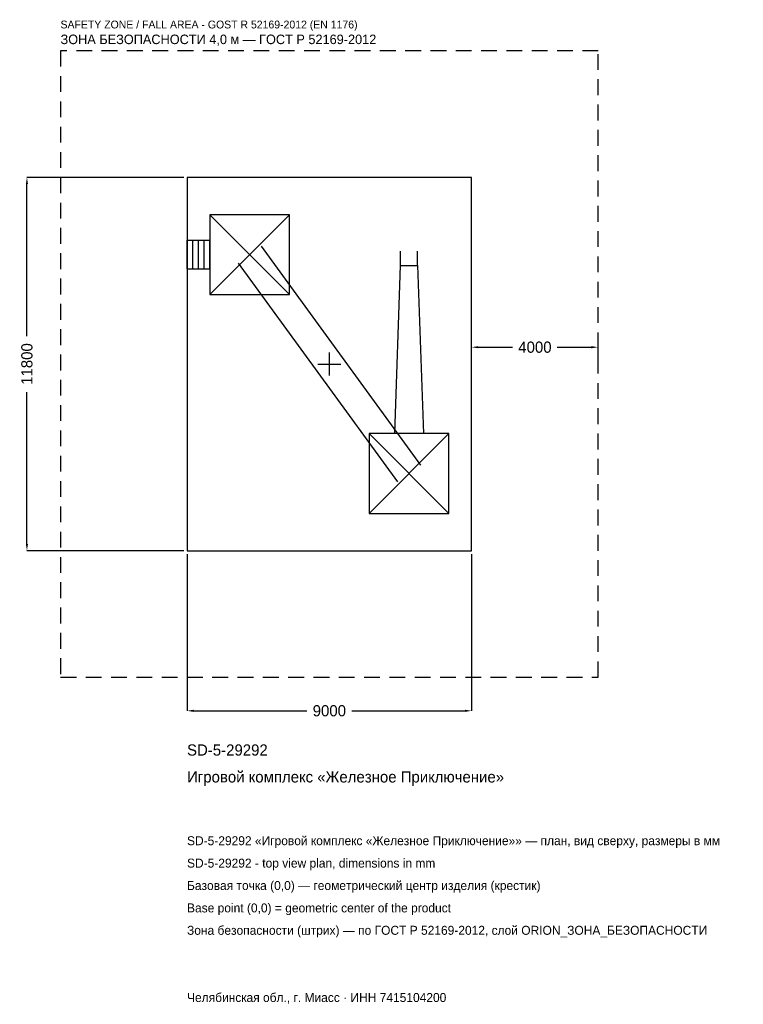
# Model space of a CAD drawing. Header units: metres. Extents: x -9791 to 13089, y -20239 to 10885.
import ezdxf

# ---------------------------------------------------------------- set-up
doc = ezdxf.new("R2010")
doc.units = ezdxf.units.M
doc.linetypes.add('DASHED', pattern=[800, 500, -300])
for name, color, linetype in [('ORION_ДАННЫЕ', 3, 'Continuous'), ('ORION_ЗОНА_БЕЗОПАСНОСТИ', 1, 'Continuous'), ('ORION_КОНТУР', 7, 'Continuous'), ('ORION_РАЗМЕРЫ', 8, 'Continuous')]:
    doc.layers.add(name, color=color, linetype=linetype)
doc.dimstyles.new('ORION', dxfattribs={"dimtxt": 354, "dimasz": 212.4, "dimexe": 1.25, "dimexo": 106.2, "dimtad": 1, "dimdec": 0, "dimcen": 2.5, "dimazin": 3, "dimtfac": 1, "dimtmove": 0, "dimatfit": 3, "dimarcsym": 0})

# ---------------------------------------------------------------- blocks, each defined once
blk = doc.blocks.new('_CLOSEDFILLED')
at = {"color": 0, "linetype": 'BYBLOCK'}
blk.add_solid([(-1, 0.16), (0, 0), (-1, -0.16)], dxfattribs=at)
blk = doc.blocks.new('*D1')
for p, q in [((-4500, -6006.2), (-4500, -10962)), ((4500, -6006.2), (4500, -10962)), ((-4287.6, -10962), (-708, -10962)), ((708, -10962), (4287.6, -10962))]:
    blk.add_line(p, q)
at = {"layer": 'Defpoints'}
for p in [(-4500, -5900), (4500, -5900), (-4500, -10962)]:
    blk.add_point(p, dxfattribs=at)
at = {"layer": 'ORION_РАЗМЕРЫ', "xscale": 212.4, "yscale": 212.4, "rotation": 180}
blk.add_blockref('_CLOSEDFILLED', (-4500, -10962), dxfattribs=at)
at = {"layer": 'ORION_РАЗМЕРЫ', "xscale": 212.4, "yscale": 212.4}
blk.add_blockref('_CLOSEDFILLED', (4500, -10962), dxfattribs=at)
at = {"layer": 'ORION_РАЗМЕРЫ', "insert": (0, -10962), "char_height": 354, "attachment_point": 5}
blk.add_mtext('9000', dxfattribs=at)
blk = doc.blocks.new('*D2')
for p, q in [((-4606.2, 5900), (-9562, 5900)), ((-9562, 885), (-9562, 5687.6)), ((-9562, -5687.6), (-9562, -885)), ((-4606.2, -5900), (-9562, -5900))]:
    blk.add_line(p, q)
at = {"layer": 'Defpoints'}
for p in [(-4500, 5900), (-9562, -5900), (-4500, -5900)]:
    blk.add_point(p, dxfattribs=at)
at = {"layer": 'ORION_РАЗМЕРЫ', "xscale": 212.4, "yscale": 212.4}
for p, rotation in [((-9562, 5900), 90), ((-9562, -5900), 270)]:
    blk.add_blockref('_CLOSEDFILLED', p, dxfattribs=dict(at, rotation=rotation))
at = {"layer": 'ORION_РАЗМЕРЫ', "insert": (-9562, 0), "char_height": 354, "attachment_point": 5, "rotation": 90}
blk.add_mtext('11800', dxfattribs=at)
blk = doc.blocks.new('*D3')
for p, q in [((4500, 106.2), (4500, 531)), ((4712.4, 531), (5792, 531)), ((7208, 531), (8287.6, 531)), ((8500, 106.2), (8500, 531))]:
    blk.add_line(p, q)
at = {"layer": 'Defpoints'}
for p in [(4500, 531), (4500, 0), (8500, 0)]:
    blk.add_point(p, dxfattribs=at)
at = {"layer": 'ORION_РАЗМЕРЫ', "xscale": 212.4, "yscale": 212.4, "rotation": 180}
blk.add_blockref('_CLOSEDFILLED', (4500, 531), dxfattribs=at)
at = {"layer": 'ORION_РАЗМЕРЫ', "xscale": 212.4, "yscale": 212.4}
blk.add_blockref('_CLOSEDFILLED', (8500, 531), dxfattribs=at)
at = {"layer": 'ORION_РАЗМЕРЫ', "insert": (6500, 531), "char_height": 354, "attachment_point": 5}
blk.add_mtext('4000', dxfattribs=at)
blk = doc.blocks.new('ОРИОН SD-5-29292 Игровой комплекс Железное Приключение')
at = {"layer": 'ORION_ЗОНА_БЕЗОПАСНОСТИ', "linetype": 'DASHED'}
blk.add_lwpolyline([(-8500, -9900), (8500, -9900), (8500, 9900), (-8500, 9900)], close=True, dxfattribs=at)
at = {"layer": 'ORION_КОНТУР'}
for p, q in [((-3780, 2200), (-1260, 4720)), ((-3780, 4720), (-1260, 2200)), ((-4500, 3913.6), (-3780, 3913.6)), ((-4500, 3006.4), (-4500, 3913.6)), ((-4320, 3006.4), (-4320, 3913.6)), ((-4140, 3006.4), (-4140, 3913.6)), ((-3960, 3006.4), (-3960, 3913.6)), ((-3780, 3006.4), (-3780, 3913.6)), ((-2153.3, 3727), (2886.7, -3193)), ((2247.8, 3110), (2247.8, 3563.6)), ((2792.2, 3110), (2792.2, 3563.6)), ((-2886.7, 3193), (2153.3, -3727)), ((-4500, 3006.4), (-3780, 3006.4)), ((1260, -4720), (3780, -2200)), ((1260, -2200), (3780, -4720))]:
    blk.add_line(p, q, dxfattribs=at)
for points in [[(-4500, -5900), (4500, -5900), (4500, 5900), (-4500, 5900)], [(-3780, 2200), (-1260, 2200), (-1260, 4720), (-3780, 4720)], [(1260, -4720), (3780, -4720), (3780, -2200), (1260, -2200)]]:
    blk.add_lwpolyline(points, close=True, dxfattribs=at)
blk.add_lwpolyline([(2066.4, -2200), (2247.8, 3110), (2792.2, 3110), (2973.6, -2200)], dxfattribs=at)
at = {"layer": 'ORION_РАЗМЕРЫ'}
for p, q in [((0, -360), (0, 360)), ((-360, 0), (360, 0))]:
    blk.add_line(p, q, dxfattribs=at)
at = {"layer": 'ORION_ДАННЫЕ'}
for tag, p in [('АРТИКУЛ', (-4500, -12378)), ('НАИМЕНОВАНИЕ', (-4500, -13227.6))]:
    blk.add_attdef(tag, p, '', height=354, dxfattribs=at)
at = {"layer": 'ORION_ДАННЫЕ', "flags": 1}
for tag, p in [('ПРОИЗВОДИТЕЛЬ', (-4500, -14077.2)), ('ТЕЛЕФОН', (-4500, -14926.8)), ('САЙТ', (-4500, -16626)), ('АДРЕС', (-4500, -17475.6)), ('РЕКВИЗИТЫ', (-4500, -18325.2)), ('ГАБАРИТЫ', (-4500, -19174.8)), ('ЗОНА_БЕЗОПАСНОСТИ', (-4500, -20024.4))]:
    blk.add_attdef(tag, p, '', height=354, dxfattribs=at)
at = {"layer": 'ORION_ЗОНА_БЕЗОПАСНОСТИ', "color": 1}
for s, height, p in [('SAFETY ZONE / FALL AREA - GOST R 52169-2012 (EN 1176)', 247.8, (-8500, 10608)), ('ЗОНА БЕЗОПАСНОСТИ 4,0 м — ГОСТ Р 52169-2012', 300.9, (-8500, 10112.4))]:
    blk.add_text(s, height=height, dxfattribs=at).set_placement(p)
at = {"layer": 'ORION_РАЗМЕРЫ'}
dim = blk.add_linear_dim(base=(-9562, -5900), p1=(-4500, -5900), p2=(-4500, 5900), angle=90, dimstyle='ORION', dxfattribs=at)
dim.commit()
dim.dimension.update_dxf_attribs({"geometry": '*D2', "text_midpoint": (-9562, 0)})
for base, p1, p2, picture, middle in [((4500, 531), (4500, 0), (8500, 0), '*D3', (6500, 531)), ((-4500, -10962), (-4500, -5900), (4500, -5900), '*D1', (0, -10962))]:
    dim = blk.add_linear_dim(base=base, p1=p1, p2=p2, dimstyle='ORION', dxfattribs=at)
    dim.commit()
    dim.dimension.update_dxf_attribs({"geometry": picture, "text_midpoint": middle})

msp = doc.modelspace()

# ---------------------------------------------------------------- block references
msp.add_blockref('ОРИОН SD-5-29292 Игровой комплекс Железное Приключение', (0, 0)).add_auto_attribs({'АРТИКУЛ': 'SD-5-29292', 'НАИМЕНОВАНИЕ': 'Игровой комплекс «Железное Приключение»'})

# ---------------------------------------------------------------- texts
at = {"layer": 'ORION_ДАННЫЕ', "color": 3}
for s, p in [('SD-5-29292 «Игровой комплекс «Железное Приключение»» — план, вид сверху, размеры в мм', (-4500, -15210)), ('SD-5-29292 - top view plan, dimensions in mm', (-4500, -15918)), ('Челябинская обл., г. Миасс · ИНН 7415104200', (-4500, -20166))]:
    msp.add_text(s, height=283.2, dxfattribs=at).set_placement(p)
at = {"layer": 'ORION_ДАННЫЕ', "color": 7}
for s, p in [('Базовая точка (0,0) — геометрический центр изделия (крестик)', (-4500, -16626)), ('Base point (0,0) = geometric center of the product', (-4500, -17334))]:
    msp.add_text(s, height=283.2, dxfattribs=at).set_placement(p)
at = {"layer": 'ORION_ДАННЫЕ', "color": 1}
msp.add_text('Зона безопасности (штрих) — по ГОСТ Р 52169-2012, слой ORION_ЗОНА_БЕЗОПАСНОСТИ', height=283.2, dxfattribs=at).set_placement((-4500, -18042))

doc.saveas('drawing.dxf')
